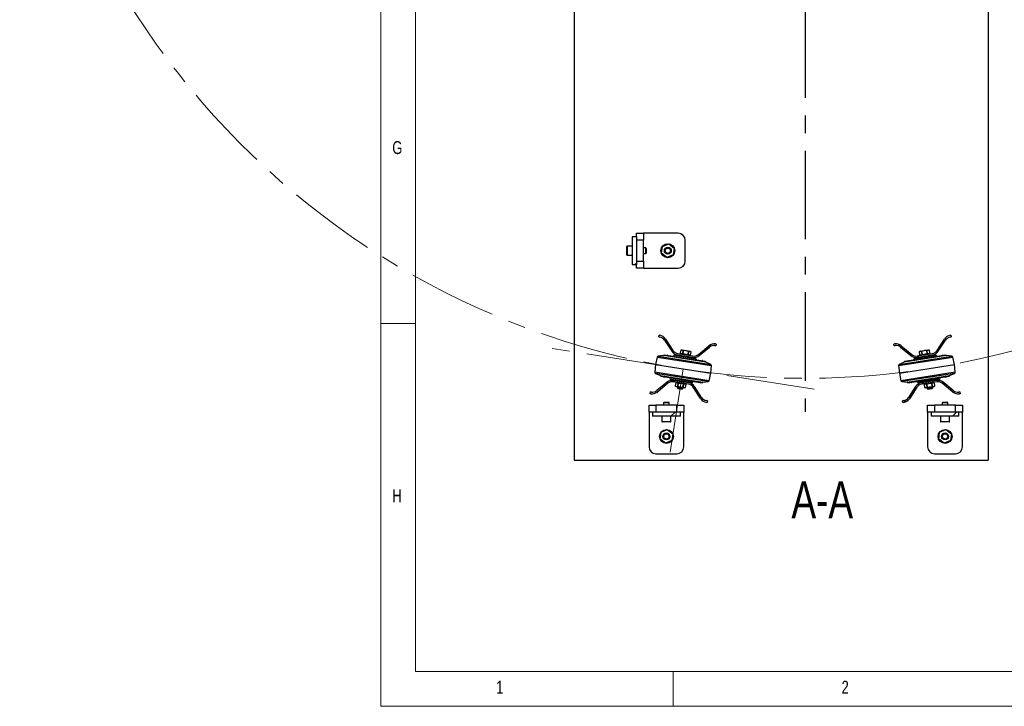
# Model space of a CAD drawing. Header units: millimetres. Extents: x -47 to 589, y 5 to 415.
# Tile 1 of 45: x -47 to 95, y 5 to 104. Entities that reach past the tile are written whole.
import ezdxf

# ---------------------------------------------------------------- set-up
doc = ezdxf.new("R2010")
doc.units = ezdxf.units.MM
doc.linetypes.add('CENTERX2', pattern=[20.32, 12.7, -2.54, 2.54, -2.54])
for name, color, linetype in [('NOTES', 6, 'Continuous'), ('TRAIT-FINS', 9, 'Continuous'), ('TRAIT-MIXTES', 3, 'CENTERX2')]:
    doc.layers.add(name, color=color, linetype=linetype)
doc.layers.add('TRAIT-FORT', color=4, linetype='Continuous', lineweight=25)
doc.styles.add('SLDTEXTSTYLE0', font='TXT', dxfattribs={"width": 0.75})
pattern_1 = [(45, (0, 0), (-13.4704, 13.4704), []), (45, (4.49, 2e-323), (-13.4704, 13.4704), []), (45, (8.98, 4e-323), (-13.4704, 13.4704), []), (45, (13.47, 6e-323), (-13.4704, 13.4704), [])]

# ---------------------------------------------------------------- blocks, each defined once
blk = doc.blocks.new('SW_CENTERMARKSYMBOL_0')
at = {"layer": 'TRAIT-MIXTES', "color": 0}
for p, q in [((0, 0.4), (0, 1.9)), ((-0.4, 0), (-14.99, 0)), ((0, 0), (-0.2, 0)), ((0, 0), (0, 0.2)), ((0, 0), (0, -0.2)), ((0, 0), (0.2, 0)), ((0.4, 0), (15.76, 0)), ((0, -0.4), (0, -119.15))]:
    blk.add_line(p, q, dxfattribs=at)

msp = doc.modelspace()

# ---------------------------------------------------------------- hatches: boundary and pattern name
at = {"layer": 'TRAIT-FINS'}
h = msp.add_hatch(dxfattribs=at)
h.set_pattern_fill('DIN 201 ACIER ET FONTE', color=256, style=0, pattern_type=2)
h.set_pattern_definition(pattern_1)
h.paths.add_polyline_path([(41.721399, 72.432693), (41.121399, 72.432693), (41.121399, 68.432693), (41.721399, 68.432693)], flags=0)
h = msp.add_hatch(dxfattribs=at)
h.set_pattern_fill('ANSI31', color=256, style=0)
edge = h.paths.add_edge_path(flags=0)
edge.add_line((46.960637, 56.101065), (45.899019, 57.74512))
edge.add_arc((44.890925, 57.094161), 1.2, 32.85161593, 81.19669436)
edge.add_line((45.074576, 58.280025), (44.973107, 58.295739))
edge.add_line((44.973107, 58.295739), (44.934847, 58.048684))
edge.add_line((44.934847, 58.048684), (45.080269, 58.026163))
edge.add_arc((44.927227, 57.037943), 1, 32.85161593, 81.19669436, ccw=False)
edge.add_line((45.767305, 57.580409), (46.792621, 55.992572))
edge.add_arc((47.800715, 56.64353), 1.2, 212.85161593, 261.19669436)
edge.add_line((47.617064, 55.457667), (49.791147, 55.120972))
edge.add_arc((49.974798, 56.306836), 1.2, 261.19669436, 309.54177279)
edge.add_line((50.738767, 55.381443), (52.196342, 56.584761))
edge.add_arc((52.832983, 55.813601), 1, 81.19669436, 129.54177279, ccw=False)
edge.add_line((52.986026, 56.80182), (53.131449, 56.779299))
edge.add_line((53.131449, 56.779299), (53.169709, 57.026354))
edge.add_line((53.169709, 57.026354), (53.06824, 57.042068))
edge.add_arc((52.884589, 55.856205), 1.2, 81.19669436, 129.54177279)
edge.add_line((52.12062, 56.781597), (50.611439, 55.535675))
edge.add_arc((49.974798, 56.306836), 1, 261.19669436, 309.54177279, ccw=False)
edge.add_line((49.821756, 55.318616), (47.647673, 55.655311))
edge.add_arc((47.800715, 56.64353), 1, 212.85161593, 261.19669436, ccw=False)
h = msp.add_hatch(dxfattribs=at)
h.set_pattern_fill('ANSI31', color=256, style=0)
edge = h.paths.add_edge_path(flags=0)
edge.add_line((81.230513, 55.535675), (79.721332, 56.781597))
edge.add_arc((78.957363, 55.856205), 1.2, 50.45822721, 98.80330564)
edge.add_line((78.773712, 57.042068), (78.672243, 57.026354))
edge.add_line((78.672243, 57.026354), (78.710504, 56.779299))
edge.add_line((78.710504, 56.779299), (78.855927, 56.80182))
edge.add_arc((79.008969, 55.813601), 1, 50.45822721, 98.80330564, ccw=False)
edge.add_line((79.64561, 56.584761), (81.103185, 55.381443))
edge.add_arc((81.867154, 56.306836), 1.2, 230.45822721, 278.80330564)
edge.add_line((82.050805, 55.120972), (84.224888, 55.457667))
edge.add_arc((84.041237, 56.64353), 1.2, 278.80330564, 327.14838407)
edge.add_line((85.049331, 55.992572), (86.074648, 57.580409))
edge.add_arc((86.914726, 57.037943), 1, 98.80330564, 147.14838407, ccw=False)
edge.add_line((86.761683, 58.026163), (86.907106, 58.048684))
edge.add_line((86.907106, 58.048684), (86.868845, 58.295739))
edge.add_line((86.868845, 58.295739), (86.767376, 58.280025))
edge.add_arc((86.951028, 57.094161), 1.2, 98.80330564, 147.14838407)
edge.add_line((85.942934, 57.74512), (84.881315, 56.101065))
edge.add_arc((84.041237, 56.64353), 1, 278.80330564, 327.14838407, ccw=False)
edge.add_line((84.19428, 55.655311), (82.020197, 55.318616))
edge.add_arc((81.867154, 56.306836), 1, 230.45822721, 278.80330564, ccw=False)
h = msp.add_hatch(dxfattribs=at)
h.set_pattern_fill('ANSI31', color=256, style=0)
edge = h.paths.add_edge_path(flags=0)
edge.add_line((49.881315, 50.821162), (50.942934, 49.177107))
edge.add_arc((51.951028, 49.828065), 1.2, 212.85161593, 261.19669436)
edge.add_line((51.767376, 48.642202), (51.868845, 48.626488))
edge.add_line((51.868845, 48.626488), (51.907106, 48.873542))
edge.add_line((51.907106, 48.873542), (51.761683, 48.896064))
edge.add_arc((51.914726, 49.884283), 1, 212.85161593, 261.19669436, ccw=False)
edge.add_line((51.074648, 49.341818), (50.049331, 50.929655))
edge.add_arc((49.041237, 50.278697), 1.2, 32.85161593, 81.19669436)
edge.add_line((49.224888, 51.46456), (47.050805, 51.801254))
edge.add_arc((46.867154, 50.615391), 1.2, 81.19669436, 129.54177279)
edge.add_line((46.103185, 51.540784), (44.64561, 50.337465))
edge.add_arc((44.008969, 51.108626), 1, 261.19669436, 309.54177279, ccw=False)
edge.add_line((43.855927, 50.120407), (43.710504, 50.142928))
edge.add_line((43.710504, 50.142928), (43.672243, 49.895873))
edge.add_line((43.672243, 49.895873), (43.773712, 49.880159))
edge.add_arc((43.957363, 51.066022), 1.2, 261.19669436, 309.54177279)
edge.add_line((44.721332, 50.140629), (46.230513, 51.386551))
edge.add_arc((46.867154, 50.615391), 1, 81.19669436, 129.54177279, ccw=False)
edge.add_line((47.020197, 51.60361), (49.19428, 51.266916))
edge.add_arc((49.041237, 50.278697), 1, 32.85161593, 81.19669436, ccw=False)
h = msp.add_hatch(dxfattribs=at)
h.set_pattern_fill('ANSI31', color=256, style=0)
edge = h.paths.add_edge_path(flags=0)
edge.add_line((85.611439, 51.386551), (87.12062, 50.140629))
edge.add_arc((87.884589, 51.066022), 1.2, 230.45822721, 278.80330564)
edge.add_line((88.06824, 49.880159), (88.169709, 49.895873))
edge.add_line((88.169709, 49.895873), (88.131449, 50.142928))
edge.add_line((88.131449, 50.142928), (87.986026, 50.120407))
edge.add_arc((87.832983, 51.108626), 1, 230.45822721, 278.80330564, ccw=False)
edge.add_line((87.196342, 50.337465), (85.738767, 51.540784))
edge.add_arc((84.974798, 50.615391), 1.2, 50.45822721, 98.80330564)
edge.add_line((84.791147, 51.801254), (82.617064, 51.46456))
edge.add_arc((82.800715, 50.278697), 1.2, 98.80330564, 147.14838407)
edge.add_line((81.792621, 50.929655), (80.767305, 49.341818))
edge.add_arc((79.927227, 49.884283), 1, 278.80330564, 327.14838407, ccw=False)
edge.add_line((80.080269, 48.896064), (79.934847, 48.873542))
edge.add_line((79.934847, 48.873542), (79.973107, 48.626488))
edge.add_line((79.973107, 48.626488), (80.074576, 48.642202))
edge.add_arc((79.890925, 49.828065), 1.2, 278.80330564, 327.14838407)
edge.add_line((80.899019, 49.177107), (81.960637, 50.821162))
edge.add_arc((82.800715, 50.278697), 1, 98.80330564, 147.14838407, ccw=False)
edge.add_line((82.647673, 51.266916), (84.821756, 51.60361))
edge.add_arc((84.974798, 50.615391), 1, 50.45822721, 98.80330564, ccw=False)
h = msp.add_hatch(dxfattribs=at)
h.set_pattern_fill('DIN 201 ACIER ET FONTE', color=256, style=0, pattern_type=2)
h.set_pattern_definition(pattern_1)
h.paths.add_polyline_path([(48.021399, 46.661113), (48.021399, 47.261113), (44.021399, 47.261113), (44.021399, 46.661113)], flags=0)
h = msp.add_hatch(dxfattribs=at)
h.set_pattern_fill('DIN 201 ACIER ET FONTE', color=256, style=0, pattern_type=2)
h.set_pattern_definition(pattern_1)
h.paths.add_polyline_path([(88.021399, 46.661113), (88.021399, 47.261113), (84.021399, 47.261113), (84.021399, 46.661113)], flags=0)

# ---------------------------------------------------------------- linework, layer by layer
at = {"lineweight": 18}
for p, q in [((5, 415), (5, 5)), ((10, 410), (10, 10)), ((10, 60), (5, 60)), ((10, 10), (584, 10)), ((47, 5), (47, 10)), ((5, 5), (589, 5))]:
    msp.add_line(p, q, dxfattribs=at)
at = {"layer": 'TRAIT-FORT', "lineweight": 25}
for p, q in [((32.79786, 179.732693), (32.79786, 40.332585)), ((92.208047, 179.732693), (92.208047, 40.332585)), ((41.121399, 72.432693), (41.121399, 68.432693)), ((41.721399, 72.432693), (41.121399, 72.432693)), ((41.721399, 72.932693), (42.721399, 72.932693)), ((41.721399, 72.432693), (41.721399, 72.932693)), ((41.721399, 72.432693), (41.721399, 68.432693)), ((42.721399, 72.932693), (42.721399, 71.932693)), ((47.721399, 72.932693), (42.721399, 72.932693)), ((40.321399, 70.432693), (40.321399, 71.020193)), ((41.121399, 71.082693), (40.383899, 71.082693)), ((40.383899, 71.082693), (40.383899, 70.432693)), ((42.721399, 71.932693), (41.721399, 71.932693)), ((42.721399, 68.932693), (42.721399, 71.932693)), ((43.058899, 70.832693), (42.721399, 70.832693)), ((43.121399, 70.770193), (43.058899, 70.832693)), ((43.058899, 70.032693), (43.058899, 70.832693)), ((43.121399, 70.770193), (43.121399, 70.095193)), ((45.314764, 70.056732), (45.44249, 71.029881)), ((45.44249, 71.029881), (46.349124, 71.405842)), ((46.349124, 71.405842), (47.128033, 70.808654)), ((47.128033, 70.808654), (47.000308, 69.835504)), ((48.721399, 68.932693), (48.721399, 71.932693)), ((40.321399, 69.845193), (40.321399, 70.432693)), ((40.383899, 70.432693), (40.383899, 69.782693)), ((40.383899, 69.782693), (41.121399, 69.782693)), ((42.721399, 70.032693), (43.058899, 70.032693)), ((43.058899, 70.032693), (43.121399, 70.095193)), ((46.093673, 69.459544), (45.314764, 70.056732)), ((47.000308, 69.835504), (46.093673, 69.459544)), ((41.121399, 68.432693), (41.721399, 68.432693)), ((41.721399, 68.932693), (42.721399, 68.932693)), ((41.721399, 67.932693), (41.721399, 68.432693)), ((42.721399, 67.932693), (41.721399, 67.932693)), ((42.721399, 68.932693), (42.721399, 67.932693)), ((42.721399, 67.932693), (47.721399, 67.932693)), ((44.934847, 58.048684), (44.973107, 58.295739)), ((44.934847, 58.048684), (45.080269, 58.026163)), ((44.973107, 58.295739), (45.074576, 58.280025)), ((86.761683, 58.026163), (86.907106, 58.048684)), ((86.767376, 58.280025), (86.868845, 58.295739)), ((86.868845, 58.295739), (86.907106, 58.048684)), ((45.767305, 57.580409), (46.792621, 55.992572)), ((45.899019, 57.74512), (46.960637, 56.101065)), ((50.611439, 55.535675), (52.12062, 56.781597)), ((50.738767, 55.381443), (52.196342, 56.584761)), ((52.986026, 56.80182), (53.131449, 56.779299)), ((53.06824, 57.042068), (53.169709, 57.026354)), ((53.169709, 57.026354), (53.131449, 56.779299)), ((78.672243, 57.026354), (78.773712, 57.042068)), ((78.710504, 56.779299), (78.672243, 57.026354)), ((78.710504, 56.779299), (78.855927, 56.80182)), ((79.64561, 56.584761), (81.103185, 55.381443)), ((79.721332, 56.781597), (81.230513, 55.535675)), ((84.881315, 56.101065), (85.942934, 57.74512)), ((85.049331, 55.992572), (86.074648, 57.580409)), ((44.695474, 55.161158), (44.468098, 54.073285)), ((44.695474, 55.161158), (52.48619, 53.954631)), ((45.60514, 55.364916), (44.82597, 55.279578)), ((44.82597, 55.279578), (52.397626, 54.106976)), ((51.680769, 54.424), (45.60514, 55.364916)), ((45.699656, 55.491511), (45.693075, 55.449018)), ((45.693075, 55.449018), (51.622392, 54.53076)), ((45.699656, 55.491511), (51.628973, 54.573254)), ((47.228213, 55.416695), (50.14939, 54.9643)), ((47.617064, 55.457667), (49.791147, 55.120972)), ((47.647673, 55.655311), (49.821756, 55.318616)), ((48.074488, 56.127529), (48.009907, 55.710524)), ((48.009907, 55.710524), (48.376341, 55.653775)), ((48.182667, 56.169491), (48.07447, 56.127531)), ((48.074488, 56.127529), (48.07447, 56.127531)), ((48.108113, 55.361381), (48.095869, 55.282323)), ((48.109206, 55.695145), (48.101554, 55.645734)), ((48.101554, 55.645734), (49.386239, 55.446779)), ((48.130938, 55.378084), (48.108113, 55.361381)), ((48.108113, 55.361381), (49.293976, 55.177729)), ((49.467352, 55.970535), (48.182667, 56.169491)), ((48.348609, 55.607474), (48.339426, 55.548181)), ((48.376341, 55.653775), (48.440921, 56.07078)), ((48.376341, 55.653775), (48.385115, 55.652416)), ((48.449696, 56.069421), (48.385115, 55.652416)), ((48.385115, 55.652416), (49.117982, 55.538919)), ((48.449696, 56.069421), (48.440921, 56.07078)), ((49.117982, 55.538919), (49.182563, 55.955924)), ((49.117982, 55.538919), (49.126757, 55.53756)), ((49.191337, 55.954565), (49.126757, 55.53756)), ((49.126757, 55.53756), (49.49319, 55.480812)), ((49.130002, 55.425746), (49.139184, 55.485039)), ((49.191337, 55.954565), (49.182563, 55.955924)), ((49.293976, 55.177729), (49.277273, 55.200555)), ((49.281733, 55.098672), (49.293976, 55.177729)), ((49.386239, 55.446779), (49.393891, 55.49619)), ((49.557788, 55.897814), (49.467352, 55.970535)), ((49.49319, 55.480812), (49.557771, 55.897817)), ((49.557771, 55.897817), (49.557788, 55.897814)), ((79.355763, 53.954631), (87.146479, 55.161158)), ((79.444326, 54.106976), (87.015983, 55.279578)), ((86.236812, 55.364916), (80.161184, 54.424)), ((80.212979, 54.573254), (86.142297, 55.491511)), ((80.21956, 54.53076), (86.148878, 55.449018)), ((82.020197, 55.318616), (84.19428, 55.655311)), ((82.050805, 55.120972), (84.224888, 55.457667)), ((82.3746, 55.970535), (82.284164, 55.897814)), ((82.284182, 55.897817), (82.284164, 55.897814)), ((82.284182, 55.897817), (82.348762, 55.480812)), ((82.348762, 55.480812), (82.715196, 55.53756)), ((83.659286, 56.169491), (82.3746, 55.970535)), ((82.448061, 55.49619), (82.455713, 55.446779)), ((82.455713, 55.446779), (83.740398, 55.645734)), ((82.547976, 55.177729), (83.73384, 55.361381)), ((82.56468, 55.200555), (82.547976, 55.177729)), ((82.547976, 55.177729), (82.560219, 55.098672)), ((82.65939, 55.955924), (82.650615, 55.954565)), ((82.715196, 55.53756), (82.650615, 55.954565)), ((82.65939, 55.955924), (82.72397, 55.538919)), ((82.702768, 55.485039), (82.711951, 55.425746)), ((82.715196, 55.53756), (82.72397, 55.538919)), ((82.72397, 55.538919), (83.456837, 55.652416)), ((83.401031, 56.07078), (83.392257, 56.069421)), ((83.456837, 55.652416), (83.392257, 56.069421)), ((83.401031, 56.07078), (83.465611, 55.653775)), ((83.456837, 55.652416), (83.465611, 55.653775)), ((83.465611, 55.653775), (83.832045, 55.710524)), ((83.502526, 55.548181), (83.493344, 55.607474)), ((83.767482, 56.127531), (83.659286, 56.169491)), ((83.73384, 55.361381), (83.711014, 55.378084)), ((83.740398, 55.645734), (83.732746, 55.695145)), ((83.746083, 55.282323), (83.73384, 55.361381)), ((83.767465, 56.127529), (83.767482, 56.127531)), ((83.832045, 55.710524), (83.767465, 56.127529)), ((86.148878, 55.449018), (86.142297, 55.491511)), ((87.015983, 55.279578), (86.236812, 55.364916)), ((87.373854, 54.073285), (87.146479, 55.161158)), ((44.468098, 54.073285), (44.355763, 52.967595)), ((44.468098, 54.073285), (52.373854, 52.848942)), ((51.622392, 54.53076), (51.628973, 54.573254)), ((52.397626, 54.106976), (51.680769, 54.424)), ((52.373854, 52.848942), (52.48619, 53.954631)), ((79.355763, 53.954631), (79.468098, 52.848942)), ((80.161184, 54.424), (79.444326, 54.106976)), ((79.468098, 52.848942), (87.373854, 54.073285)), ((80.212979, 54.573254), (80.21956, 54.53076)), ((87.48619, 52.967595), (87.373854, 54.073285)), ((52.146479, 51.761069), (44.355763, 52.967595)), ((44.444326, 52.81525), (45.161184, 52.498226)), ((52.015983, 51.642649), (44.444326, 52.81525)), ((45.161184, 52.498226), (51.236812, 51.55731)), ((45.21956, 52.391466), (45.212979, 52.348973)), ((51.142297, 51.430716), (45.212979, 52.348973)), ((51.148878, 51.473209), (45.21956, 52.391466)), ((52.146479, 51.761069), (52.373854, 52.848942)), ((79.468098, 52.848942), (79.695474, 51.761069)), ((87.48619, 52.967595), (79.695474, 51.761069)), ((87.397626, 52.81525), (79.82597, 51.642649)), ((80.60514, 51.55731), (86.680769, 52.498226)), ((86.622392, 52.391466), (80.693075, 51.473209)), ((86.628973, 52.348973), (80.699656, 51.430716)), ((86.628973, 52.348973), (86.622392, 52.391466)), ((86.680769, 52.498226), (87.397626, 52.81525)), ((46.103185, 51.540784), (44.64561, 50.337465)), ((46.230513, 51.386551), (44.721332, 50.140629)), ((49.61374, 51.505532), (46.692563, 51.957926)), ((49.19428, 51.266916), (47.020197, 51.60361)), ((49.224888, 51.46456), (47.050805, 51.801254)), ((47.284164, 51.024413), (47.3746, 50.951692)), ((47.284182, 51.02441), (47.284164, 51.024413)), ((47.350595, 51.45325), (47.284182, 51.02441)), ((47.458774, 51.495212), (47.350578, 51.453253)), ((47.350595, 51.45325), (47.350578, 51.453253)), ((47.3746, 50.951692), (48.016943, 50.852214)), ((48.743459, 51.296257), (47.458774, 51.495212)), ((47.560219, 51.823555), (47.551037, 51.764262)), ((47.551037, 51.764262), (47.576092, 51.730024)), ((48.7369, 51.58061), (47.551037, 51.764262)), ((47.576092, 51.730024), (48.702663, 51.555555)), ((47.621655, 50.913431), (47.595638, 50.745434)), ((47.650615, 50.967661), (47.717029, 51.396502)), ((47.65939, 50.966302), (47.650615, 50.967661)), ((47.725803, 51.395143), (47.65939, 50.966302)), ((47.711951, 51.49648), (47.705829, 51.456952)), ((47.725803, 51.395143), (47.717029, 51.396502)), ((47.74409, 51.704007), (47.742559, 51.694124)), ((48.392257, 50.852805), (48.45867, 51.281646)), ((48.467444, 51.280287), (48.401031, 50.851446)), ((48.467444, 51.280287), (48.45867, 51.281646)), ((48.496404, 51.334517), (48.502526, 51.374046)), ((48.533135, 51.57169), (48.534665, 51.581572)), ((48.702663, 51.555555), (48.7369, 51.58061)), ((48.7369, 51.58061), (48.746083, 51.639903)), ((48.833895, 51.223536), (48.743459, 51.296257)), ((48.767465, 50.794698), (48.833878, 51.223538)), ((48.833878, 51.223538), (48.833895, 51.223536)), ((51.074648, 49.341818), (50.049331, 50.929655)), ((51.142297, 51.430716), (51.148878, 51.473209)), ((51.236812, 51.55731), (52.015983, 51.642649)), ((79.82597, 51.642649), (80.60514, 51.55731)), ((80.693075, 51.473209), (80.699656, 51.430716)), ((81.792621, 50.929655), (80.767305, 49.341818)), ((84.791147, 51.801254), (82.617064, 51.46456)), ((84.821756, 51.60361), (82.647673, 51.266916)), ((83.098493, 51.296257), (83.008057, 51.223536)), ((83.008074, 51.223538), (83.008057, 51.223536)), ((83.008074, 51.223538), (83.074488, 50.794698)), ((83.095869, 51.639903), (83.105052, 51.58061)), ((84.383178, 51.495212), (83.098493, 51.296257)), ((84.290915, 51.764262), (83.105052, 51.58061)), ((83.105052, 51.58061), (83.13929, 51.555555)), ((83.13929, 51.555555), (84.26586, 51.730024)), ((83.307287, 51.581572), (83.308818, 51.57169)), ((83.339426, 51.374046), (83.345548, 51.334517)), ((83.383282, 51.281646), (83.374508, 51.280287)), ((83.440921, 50.851446), (83.374508, 51.280287)), ((83.383282, 51.281646), (83.449696, 50.852805)), ((83.825009, 50.852214), (84.467352, 50.951692)), ((84.099393, 51.694124), (84.097863, 51.704007)), ((84.124924, 51.396502), (84.116149, 51.395143)), ((84.182563, 50.966302), (84.116149, 51.395143)), ((84.124924, 51.396502), (84.191337, 50.967661)), ((84.136124, 51.456952), (84.130002, 51.49648)), ((84.191337, 50.967661), (84.182563, 50.966302)), ((84.246314, 50.745434), (84.220297, 50.913431)), ((84.26586, 51.730024), (84.290915, 51.764262)), ((84.290915, 51.764262), (84.281733, 51.823555)), ((84.491375, 51.453253), (84.383178, 51.495212)), ((84.467352, 50.951692), (84.557788, 51.024413)), ((84.491357, 51.45325), (84.491375, 51.453253)), ((84.557771, 51.02441), (84.491357, 51.45325)), ((84.557771, 51.02441), (84.557788, 51.024413)), ((87.12062, 50.140629), (85.611439, 51.386551)), ((87.196342, 50.337465), (85.738767, 51.540784)), ((43.672243, 49.895873), (43.710504, 50.142928)), ((43.773712, 49.880159), (43.672243, 49.895873)), ((43.855927, 50.120407), (43.710504, 50.142928)), ((47.595638, 50.745434), (47.662452, 50.654133)), ((47.595638, 50.745434), (48.386214, 50.622999)), ((47.662452, 50.654133), (48.294913, 50.556185)), ((48.016943, 50.852214), (48.659286, 50.752736)), ((48.294913, 50.556185), (48.386214, 50.622999)), ((48.386214, 50.622999), (48.412231, 50.790997)), ((48.401031, 50.851446), (48.392257, 50.852805)), ((48.659286, 50.752736), (48.767482, 50.794695)), ((48.767465, 50.794698), (48.767482, 50.794695)), ((50.942934, 49.177107), (49.881315, 50.821162)), ((81.960637, 50.821162), (80.899019, 49.177107)), ((83.074488, 50.794698), (83.07447, 50.794695)), ((83.07447, 50.794695), (83.182667, 50.752736)), ((83.182667, 50.752736), (83.825009, 50.852214)), ((83.429722, 50.790997), (83.455739, 50.622999)), ((83.449696, 50.852805), (83.440921, 50.851446)), ((83.455739, 50.622999), (84.246314, 50.745434)), ((83.455739, 50.622999), (83.54704, 50.556185)), ((83.54704, 50.556185), (84.1795, 50.654133)), ((84.1795, 50.654133), (84.246314, 50.745434)), ((88.131449, 50.142928), (87.986026, 50.120407)), ((88.169709, 49.895873), (88.06824, 49.880159)), ((88.131449, 50.142928), (88.169709, 49.895873)), ((43.521399, 47.261113), (43.521399, 48.261113)), ((43.521399, 48.261113), (44.521399, 48.261113)), ((44.521399, 48.261113), (44.521399, 47.261113)), ((47.521399, 48.261113), (44.521399, 48.261113)), ((45.683899, 48.661113), (45.621399, 48.598613)), ((45.621399, 48.598613), (45.621399, 48.261113)), ((46.421399, 48.598613), (45.621399, 48.598613)), ((45.683899, 48.661113), (46.358899, 48.661113)), ((46.421399, 48.598613), (46.358899, 48.661113)), ((46.421399, 48.261113), (46.421399, 48.598613)), ((47.521399, 47.261113), (47.521399, 48.261113)), ((47.521399, 48.261113), (48.521399, 48.261113)), ((48.521399, 48.261113), (48.521399, 47.261113)), ((51.907106, 48.873542), (51.761683, 48.896064)), ((51.868845, 48.626488), (51.767376, 48.642202)), ((51.907106, 48.873542), (51.868845, 48.626488)), ((80.080269, 48.896064), (79.934847, 48.873542)), ((79.973107, 48.626488), (79.934847, 48.873542)), ((80.074576, 48.642202), (79.973107, 48.626488)), ((83.521399, 47.261113), (83.521399, 48.261113)), ((83.521399, 48.261113), (84.521399, 48.261113)), ((84.521399, 48.261113), (84.521399, 47.261113)), ((87.521399, 48.261113), (84.521399, 48.261113)), ((85.683899, 48.661113), (85.621399, 48.598613)), ((85.621399, 48.598613), (85.621399, 48.261113)), ((86.421399, 48.598613), (85.621399, 48.598613)), ((85.683899, 48.661113), (86.358899, 48.661113)), ((86.421399, 48.598613), (86.358899, 48.661113)), ((86.421399, 48.261113), (86.421399, 48.598613)), ((87.521399, 47.261113), (87.521399, 48.261113)), ((87.521399, 48.261113), (88.521399, 48.261113)), ((88.521399, 48.261113), (88.521399, 47.261113)), ((44.021399, 47.261113), (43.521399, 47.261113)), ((43.521399, 47.261113), (43.521399, 42.261113)), ((44.021399, 47.261113), (44.021399, 46.661113)), ((48.021399, 47.261113), (44.021399, 47.261113)), ((48.021399, 46.661113), (44.021399, 46.661113)), ((45.371399, 46.661113), (45.371399, 45.923613)), ((46.671399, 45.923613), (46.671399, 46.661113)), ((48.021399, 46.661113), (48.021399, 47.261113)), ((48.521399, 47.261113), (48.021399, 47.261113)), ((48.521399, 42.261113), (48.521399, 47.261113)), ((84.021399, 47.261113), (83.521399, 47.261113)), ((83.521399, 47.261113), (83.521399, 42.261113)), ((84.021399, 47.261113), (84.021399, 46.661113)), ((88.021399, 47.261113), (84.021399, 47.261113)), ((88.021399, 46.661113), (84.021399, 46.661113)), ((85.371399, 46.661113), (85.371399, 45.923613)), ((86.671399, 45.923613), (86.671399, 46.661113)), ((88.021399, 46.661113), (88.021399, 47.261113)), ((88.521399, 47.261113), (88.021399, 47.261113)), ((88.521399, 42.261113), (88.521399, 47.261113)), ((45.371399, 45.923613), (46.021399, 45.923613)), ((46.021399, 45.861113), (45.433899, 45.861113)), ((46.021399, 45.923613), (46.671399, 45.923613)), ((46.608899, 45.861113), (46.021399, 45.861113)), ((85.371399, 45.923613), (86.021399, 45.923613)), ((86.021399, 45.861113), (85.433899, 45.861113)), ((86.021399, 45.923613), (86.671399, 45.923613)), ((86.608899, 45.861113), (86.021399, 45.861113)), ((45.114764, 43.385152), (45.24249, 44.358302)), ((45.24249, 44.358302), (46.149124, 44.734263)), ((46.149124, 44.734263), (46.928033, 44.137074)), ((46.928033, 44.137074), (46.800308, 43.163925)), ((85.114764, 43.385152), (85.24249, 44.358302)), ((85.24249, 44.358302), (86.149124, 44.734263)), ((86.149124, 44.734263), (86.928033, 44.137074)), ((86.928033, 44.137074), (86.800308, 43.163925)), ((45.893673, 42.787964), (45.114764, 43.385152)), ((46.800308, 43.163925), (45.893673, 42.787964)), ((85.893673, 42.787964), (85.114764, 43.385152)), ((86.800308, 43.163925), (85.893673, 42.787964)), ((44.521399, 41.261113), (47.521399, 41.261113)), ((84.521399, 41.261113), (87.521399, 41.261113)), ((32.79786, 40.332585), (92.208047, 40.332585))]:
    msp.add_line(p, q, dxfattribs=at)
for centre, radius in [((46.221399, 70.432693), 1), ((46.221399, 70.432693), 0.5), ((46.221399, 70.432693), 0.392061), ((46.221399, 70.432693), 0.38), ((46.021399, 43.761113), 1), ((46.021399, 43.761113), 0.5), ((46.021399, 43.761113), 0.392061), ((46.021399, 43.761113), 0.38), ((86.021399, 43.761113), 1), ((86.021399, 43.761113), 0.5), ((86.021399, 43.761113), 0.392061), ((86.021399, 43.761113), 0.38)]:
    msp.add_circle(centre, radius, dxfattribs=at)
for centre, radius, start, end in [((47.721399, 71.932693), 1, 0, 90), ((40.383899, 71.020193), 0.0625, 90, 180), ((40.383899, 69.845193), 0.0625, 180, 270), ((47.721399, 68.932693), 1, 270, 0), ((44.890925, 57.094161), 1.2, 32.85161593, 81.19669436), ((44.927227, 57.037943), 1, 32.85161593, 81.19669436), ((86.951028, 57.094161), 1.2, 98.80330564, 147.14838407), ((86.914726, 57.037943), 1, 98.80330564, 147.14838407), ((52.884589, 55.856205), 1.2, 81.19669436, 129.54177279), ((52.832983, 55.813601), 1, 81.19669436, 129.54177279), ((78.957363, 55.856205), 1.2, 50.45822721, 98.80330564), ((79.008969, 55.813601), 1, 50.45822721, 98.80330564), ((44.842301, 55.13047), 0.15, 96.25037136, 168.19459512), ((45.594253, 55.464322), 0.1, 276.25037136, 351.19669436), ((46.174062, 55.326968), 0.1, 81.19669436, 107.03862712), ((47.800715, 56.64353), 1.2, 212.85161593, 261.19669436), ((47.800715, 56.64353), 1, 212.85161593, 261.19669436), ((47.197604, 55.219051), 0.2, 81.19669436, 156.52296125), ((49.974798, 56.306836), 1.2, 261.19669436, 309.54177279), ((49.974798, 56.306836), 1, 261.19669436, 309.54177279), ((81.867154, 56.306836), 1.2, 230.45822721, 278.80330564), ((81.867154, 56.306836), 1, 230.45822721, 278.80330564), ((84.041237, 56.64353), 1, 278.80330564, 327.14838407), ((84.041237, 56.64353), 1.2, 278.80330564, 327.14838407), ((84.644348, 55.219051), 0.2, 23.55857021, 98.80330564), ((85.66789, 55.326968), 0.1, 72.96137288, 98.80330564), ((86.2477, 55.464322), 0.1, 188.80330564, 263.74962864), ((86.999652, 55.13047), 0.15, 11.80540488, 83.74962864), ((50.118781, 54.766656), 0.2, 5.95195893, 81.19669436), ((51.127019, 54.559917), 0.1, 55.3547616, 81.19669436), ((51.721214, 54.515456), 0.1, 171.19669436, 246.14301736), ((52.336958, 53.969793), 0.15, 354.1987936, 66.14301736), ((79.504994, 53.969793), 0.15, 113.85698264, 185.8012064), ((80.120738, 54.515456), 0.1, 293.85698264, 8.80330564), ((80.714934, 54.559917), 0.1, 98.80330564, 124.6452384), ((81.723171, 54.766656), 0.2, 98.80330564, 174.12957253), ((44.504994, 52.952434), 0.15, 174.1987936, 246.14301736), ((45.120738, 52.406771), 0.1, 351.19669436, 66.14301736), ((86.721214, 52.406771), 0.1, 113.85698264, 188.80330564), ((87.336958, 52.952434), 0.15, 293.85698264, 5.8012064), ((45.714934, 52.362309), 0.1, 235.3547616, 261.19669436), ((46.867154, 50.615391), 1.2, 81.19669436, 129.54177279), ((46.867154, 50.615391), 1, 81.19669436, 129.54177279), ((46.723171, 52.15557), 0.2, 185.95195893, 261.19669436), ((49.041237, 50.278697), 1, 32.85161593, 81.19669436), ((49.041237, 50.278697), 1.2, 32.85161593, 81.19669436), ((49.644348, 51.703176), 0.2, 261.19669436, 336.52296125), ((50.66789, 51.595259), 0.1, 261.19669436, 287.03862712), ((51.2477, 51.457905), 0.1, 96.25037136, 171.19669436), ((51.999652, 51.791757), 0.15, 276.25037136, 348.19459512), ((79.842301, 51.791757), 0.15, 191.80540488, 263.74962864), ((80.594253, 51.457905), 0.1, 8.80330564, 83.74962864), ((81.174062, 51.595259), 0.1, 252.96137288, 278.80330564), ((82.800715, 50.278697), 1.2, 98.80330564, 147.14838407), ((82.800715, 50.278697), 1, 98.80330564, 147.14838407), ((82.197604, 51.703176), 0.2, 203.55857021, 278.80330564), ((84.974798, 50.615391), 1.2, 50.45822721, 98.80330564), ((84.974798, 50.615391), 1, 50.45822721, 98.80330564), ((85.118781, 52.15557), 0.2, 278.80330564, 354.12957253), ((86.127019, 52.362309), 0.1, 278.80330564, 304.6452384), ((43.957363, 51.066022), 1.2, 261.19669436, 309.54177279), ((44.008969, 51.108626), 1, 261.19669436, 309.54177279), ((87.884589, 51.066022), 1.2, 230.45822721, 278.80330564), ((87.832983, 51.108626), 1, 230.45822721, 278.80330564), ((51.951028, 49.828065), 1.2, 212.85161593, 261.19669436), ((51.914726, 49.884283), 1, 212.85161593, 261.19669436), ((79.890925, 49.828065), 1.2, 278.80330564, 327.14838407), ((79.927227, 49.884283), 1, 278.80330564, 327.14838407), ((45.433899, 45.923613), 0.0625, 180, 270), ((46.608899, 45.923613), 0.0625, 270, 0), ((85.433899, 45.923613), 0.0625, 180, 270), ((86.608899, 45.923613), 0.0625, 270, 0), ((44.521399, 42.261113), 1, 180, 270), ((47.521399, 42.261113), 1, 270, 0), ((84.521399, 42.261113), 1, 180, 270), ((87.521399, 42.261113), 1, 270, 0)]:
    msp.add_arc(centre, radius, start, end, dxfattribs=at)
for points, knots in [([(48.440921, 56.07078), (48.411234, 56.091985), (48.35121, 56.134858), (48.229149, 56.171226), (48.134008, 56.144345), (48.074488, 56.127529)], [0, 0, 0, 0, 0.2681430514, 0.5421571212, 1, 1, 1, 1]), ([(49.182563, 55.955924), (49.120677, 55.982115), (48.995551, 56.035071), (48.748788, 56.090751), (48.564798, 56.07763), (48.449696, 56.069421)], [0, 0, 0, 0, 0.2681430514, 0.5421571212, 1, 1, 1, 1]), ([(49.557771, 55.897817), (49.528084, 55.919021), (49.468059, 55.961895), (49.345999, 55.998263), (49.250857, 55.971382), (49.191337, 55.954565)], [0, 0, 0, 0, 0.2681430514, 0.5421571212, 1, 1, 1, 1]), ([(81.692563, 54.9643), (81.697301, 54.965034), (81.707062, 54.966546), (81.788324, 54.979131), (81.923072, 54.999999), (82.113052, 55.02942), (82.346571, 55.065585), (82.60835, 55.106126), (82.880563, 55.148283), (83.153151, 55.190498), (83.425739, 55.232712), (83.697952, 55.274869), (83.959731, 55.31541), (84.19325, 55.351575), (84.38323, 55.380997), (84.517978, 55.401865), (84.59924, 55.414449), (84.609001, 55.415961), (84.61374, 55.416695)], [0, 0, 0, 0, 0.05825801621, 0.12000566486, 0.18432040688, 0.25, 0.31567959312, 0.37999433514, 0.44174198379, 0.5, 0.55825801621, 0.62000566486, 0.68432040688, 0.75, 0.81567959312, 0.87999433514, 0.94174198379, 1, 1, 1, 1]), ([(82.650615, 55.954565), (82.615905, 55.965797), (82.545724, 55.988506), (82.418381, 55.986249), (82.335827, 55.931849), (82.284182, 55.897817)], [0, 0, 0, 0, 0.2681430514, 0.5421571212, 1, 1, 1, 1]), ([(83.392257, 56.069421), (83.325348, 56.075666), (83.190065, 56.088293), (82.938019, 56.066724), (82.766617, 55.998564), (82.65939, 55.955924)], [0, 0, 0, 0, 0.2681430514, 0.5421571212, 1, 1, 1, 1]), ([(83.767465, 56.127529), (83.732754, 56.13876), (83.662574, 56.161469), (83.53523, 56.159212), (83.452676, 56.104812), (83.401031, 56.07078)], [0, 0, 0, 0, 0.2681430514, 0.5421571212, 1, 1, 1, 1]), ([(47.284182, 51.02441), (47.313869, 51.003205), (47.373893, 50.960332), (47.495954, 50.923964), (47.591095, 50.950845), (47.650615, 50.967661)], [0, 0, 0, 0, 0.2681430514, 0.5421571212, 1, 1, 1, 1]), ([(47.350595, 51.45325), (47.385305, 51.464482), (47.455486, 51.487191), (47.582829, 51.484934), (47.665384, 51.430534), (47.717029, 51.396502)], [0, 0, 0, 0, 0.2681430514, 0.5421571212, 1, 1, 1, 1]), ([(47.65939, 50.966302), (47.721275, 50.940111), (47.846402, 50.887156), (48.093165, 50.831476), (48.277154, 50.844597), (48.392257, 50.852805)], [0, 0, 0, 0, 0.2681430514, 0.5421571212, 1, 1, 1, 1]), ([(47.725803, 51.395143), (47.792712, 51.401388), (47.927995, 51.414014), (48.18004, 51.392446), (48.351443, 51.324286), (48.45867, 51.281646)], [0, 0, 0, 0, 0.2681430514, 0.5421571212, 1, 1, 1, 1]), ([(48.467444, 51.280287), (48.502155, 51.291518), (48.572335, 51.314227), (48.699679, 51.311971), (48.782233, 51.257571), (48.833878, 51.223538)], [0, 0, 0, 0, 0.2681430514, 0.5421571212, 1, 1, 1, 1]), ([(85.14939, 51.957926), (85.144651, 51.957193), (85.13489, 51.955681), (85.053628, 51.943096), (84.91888, 51.922228), (84.7289, 51.892806), (84.495381, 51.856642), (84.233602, 51.816101), (83.961389, 51.773944), (83.688801, 51.731729), (83.416213, 51.689514), (83.144, 51.647357), (82.882221, 51.606816), (82.648702, 51.570652), (82.458722, 51.54123), (82.323974, 51.520362), (82.242712, 51.507777), (82.232951, 51.506266), (82.228213, 51.505532)], [0, 0, 0, 0, 0.0582580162, 0.1200056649, 0.1843204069, 0.25, 0.3156795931, 0.3799943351, 0.4417419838, 0.5, 0.5582580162, 0.6200056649, 0.6843204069, 0.75, 0.8156795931, 0.8799943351, 0.9417419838, 1, 1, 1, 1]), ([(83.008074, 51.223538), (83.037761, 51.244743), (83.097786, 51.287616), (83.219846, 51.323984), (83.314988, 51.297103), (83.374508, 51.280287)], [0, 0, 0, 0, 0.26814305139, 0.54215712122, 1, 1, 1, 1]), ([(83.383282, 51.281646), (83.445168, 51.307837), (83.570295, 51.360792), (83.817057, 51.416472), (84.001047, 51.403351), (84.116149, 51.395143)], [0, 0, 0, 0, 0.2681430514, 0.5421571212, 1, 1, 1, 1]), ([(83.449696, 50.852805), (83.516605, 50.84656), (83.651888, 50.833934), (83.903933, 50.855503), (84.075335, 50.923662), (84.182563, 50.966302)], [0, 0, 0, 0, 0.26814305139, 0.54215712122, 1, 1, 1, 1]), ([(84.124924, 51.396502), (84.154611, 51.417706), (84.214635, 51.460579), (84.336696, 51.496947), (84.431837, 51.470067), (84.491357, 51.45325)], [0, 0, 0, 0, 0.2681430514, 0.5421571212, 1, 1, 1, 1]), ([(84.191337, 50.967661), (84.226047, 50.95643), (84.296228, 50.933721), (84.423571, 50.935978), (84.506126, 50.990378), (84.557771, 51.02441)], [0, 0, 0, 0, 0.2681430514, 0.5421571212, 1, 1, 1, 1]), ([(48.401031, 50.851446), (48.430718, 50.830242), (48.490742, 50.787369), (48.612803, 50.751001), (48.707945, 50.777882), (48.767465, 50.794698)], [0, 0, 0, 0, 0.2681430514, 0.5421571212, 1, 1, 1, 1]), ([(83.074488, 50.794698), (83.109198, 50.783466), (83.179379, 50.760758), (83.306722, 50.763014), (83.389276, 50.817414), (83.440921, 50.851446)], [0, 0, 0, 0, 0.2681430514, 0.5421571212, 1, 1, 1, 1])]:
    msp.add_open_spline(points, degree=3, knots=knots, dxfattribs=at)
at = {"layer": 'TRAIT-MIXTES', "lineweight": 18}
for p, q in [((67.230233, 50.548175), (29.611719, 56.374051)), ((48.420976, 53.461113), (46.571483, 41.51867))]:
    msp.add_line(p, q, dxfattribs=at)
msp.add_arc((65.920976, 166.461113), 114.347059, 189.59383015, 1.77237044, dxfattribs=at)

# ---------------------------------------------------------------- block references
at = {"layer": 'TRAIT-MIXTES'}
msp.add_blockref('SW_CENTERMARKSYMBOL_0', (65.920976, 166.461113), dxfattribs=at)

# ---------------------------------------------------------------- texts
at = {"layer": 'NOTES', "style": 'SLDTEXTSTYLE0'}
for s, insert, char_height, attachment_point in [('G', (6.666667, 86.168016), 1.852083, 1), ('A-A', (68.391406, 37.308272), 5.2916667, 2), ('H', (6.666667, 36.168016), 1.852083, 1), ('1', (21.583341, 8.668016), 1.852083, 1), ('2', (71.166675, 8.668016), 1.852083, 1)]:
    msp.add_mtext(s, dxfattribs=dict(at, insert=insert, char_height=char_height, attachment_point=attachment_point))

doc.saveas('drawing.dxf')
